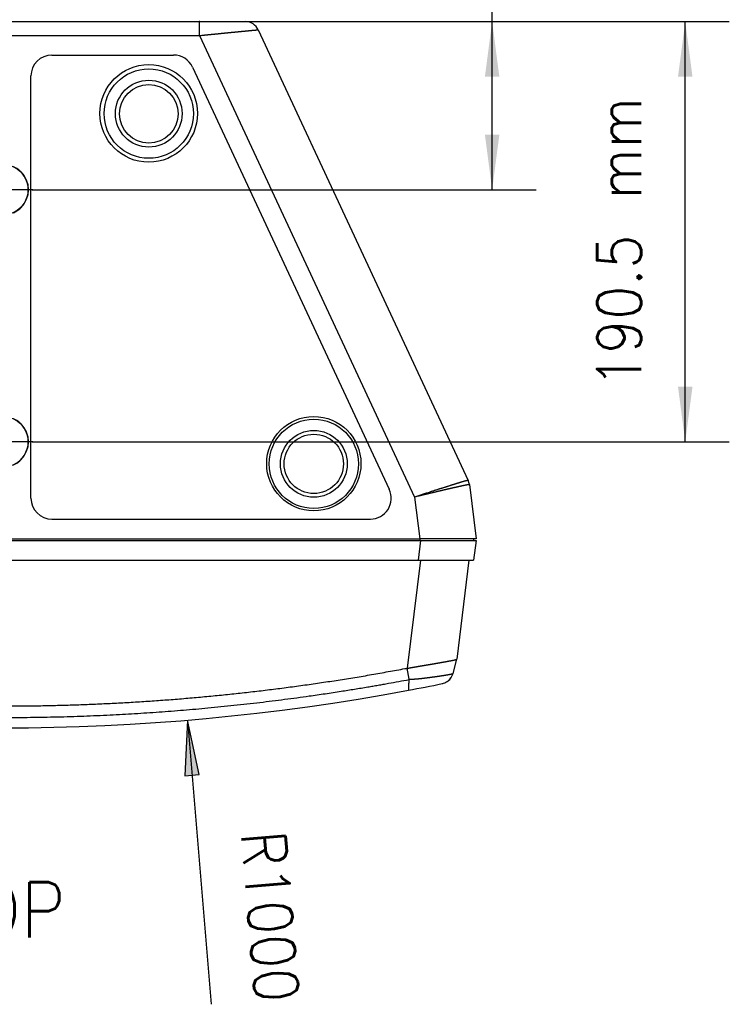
# Model space of a CAD drawing. Header units: inches. Extents: x -113 to 96, y -70 to 125.
# Tile 3 of 23: x -39 to -7, y -70 to -25. Entities that reach past the tile are written whole.
import ezdxf

# ---------------------------------------------------------------- set-up
doc = ezdxf.new("R2010")
doc.units = ezdxf.units.IN
doc.linetypes.add('DOT_CENTER', pattern=[14, 12, -1, 0, -1])
doc.layers.add('1', color=7, linetype='Continuous')
doc.styles.add('CONVERTER_11', font='txt.shx', dxfattribs={"width": 0.9})
doc.dimstyles.new('ME10_DIM_11', dxfattribs={"dimtxt": 2, "dimasz": 2.5, "dimexe": 2, "dimexo": 0, "dimgap": 2, "dimtad": 1, "dimzin": 12, "dimdsep": 46, "dimtxsty": 'CONVERTER_11', "dimsah": 1, "dimcen": 0.09, "dimclrd": 3, "dimclre": 3, "dimclrt": 3, "dimadec": 0, "dimazin": 0, "dimtfac": 1, "dimtdec": 4, "dimtmove": 0, "dimatfit": 3, "dimfxl": 1, "dimtolj": 1, "dimtzin": 0, "dimarcsym": 0})
doc.dimstyles.new('ME10_DIM_12', dxfattribs={"dimtxt": 2, "dimasz": 2.5, "dimexe": 2, "dimexo": 0, "dimgap": 2, "dimtad": 1, "dimzin": 12, "dimdsep": 46, "dimtxsty": 'CONVERTER_11', "dimsah": 1, "dimcen": 0.09, "dimclrd": 3, "dimclre": 3, "dimclrt": 3, "dimadec": 0, "dimazin": 0, "dimtfac": 1, "dimtdec": 4, "dimtmove": 0, "dimatfit": 3, "dimfxl": 1, "dimtolj": 1, "dimtzin": 0, "dimarcsym": 0})

# ---------------------------------------------------------------- blocks, each defined once
blk = doc.blocks.new('Schallwand__1', base_point=(-40, -50.331))
at = {"color": 2, "linetype": 'Continuous'}
for p, q in [((-58.925, -48.511), (-21.075, -48.511)), ((-21.075, -48.511), (-21.056, -48.511)), ((-21.056, -48.511), (-18.635, -48.511)), ((-18.535, -48.511), (-18.646, -49.411)), ((-18.635, -48.511), (-18.635, -48.431)), ((-18.635, -48.511), (-18.535, -48.511)), ((-58.833, -49.411), (-21.167, -49.411)), ((-21.167, -49.411), (-21.058, -49.411)), ((-21.058, -49.411), (-18.858, -49.411)), ((-18.858, -49.411), (-19.409, -53.901)), ((-18.858, -49.411), (-18.646, -49.411)), ((-19.578, -54.541), (-19.409, -53.901))]:
    blk.add_line(p, q, dxfattribs=at)
at = {"color": 1, "linetype": 'Continuous'}
for p, q in [((-21.056, -48.511), (-21.167, -49.411)), ((-21.075, -48.511), (-21.075, -48.431)), ((-21.058, -49.411), (-21.66, -54.306)), ((-21.571, -54.808), (-21.66, -54.306))]:
    blk.add_line(p, q, dxfattribs=at)
at = {"color": 2, "linetype": 'Continuous'}
for centre, radius, start, end in [((-21.621, -54.816), 0.0508, -7.4714, 9.92), ((-20.196, -54.377), 0.64, -73.0654, -51.6643), ((-20.196, -54.377), 0.64, -51.6442, -14.8008), ((-40, 42.989), 100, -100.59977, -79.40023), ((-40, 42.989), 100, -79.40023, -78.50336), ((-20.197, -54.377), 0.64, -78.4871, -72.9745)]:
    blk.add_arc(centre, radius, start, end, dxfattribs=at)
at = {"color": 1, "linetype": 'Continuous'}
blk.add_arc((-20.197, -54.378), 0.64, -51.545, -14.7337, dxfattribs=at)
at = {"color": 2, "linetype": 'Continuous'}
for points, knots in [([(-21.66, -54.306), (-21.648, -54.304), (-21.625, -54.3), (-21.602, -54.297), (-21.588, -54.295), (-21.585, -54.294), (-21.582, -54.294), (-21.579, -54.293), (-21.576, -54.293), (-21.573, -54.292), (-21.57, -54.292), (-21.567, -54.291), (-21.563, -54.291), (-21.56, -54.29), (-21.556, -54.289), (-21.553, -54.289), (-21.549, -54.288), (-21.546, -54.288), (-21.542, -54.287), (-21.538, -54.286), (-21.534, -54.286), (-21.528, -54.285), (-21.523, -54.284), (-21.518, -54.283), (-21.513, -54.282), (-21.507, -54.281), (-21.502, -54.28), (-21.495, -54.279), (-21.485, -54.277), (-21.472, -54.275), (-21.46, -54.273), (-21.448, -54.271), (-21.436, -54.269), (-21.423, -54.267), (-21.411, -54.265), (-21.391, -54.261), (-21.364, -54.257), (-21.329, -54.251), (-21.294, -54.245), (-21.259, -54.239), (-21.224, -54.233), (-21.19, -54.227), (-21.155, -54.221), (-21.123, -54.216), (-21.094, -54.211), (-21.067, -54.206), (-21.041, -54.202), (-21.014, -54.197), (-20.988, -54.193), (-20.962, -54.188), (-20.936, -54.184), (-20.91, -54.18), (-20.884, -54.175), (-20.858, -54.171), (-20.832, -54.166), (-20.807, -54.162), (-20.781, -54.158), (-20.756, -54.153), (-20.731, -54.149), (-20.706, -54.145), (-20.683, -54.141), (-20.66, -54.137), (-20.638, -54.133), (-20.615, -54.129), (-20.593, -54.126), (-20.571, -54.122), (-20.549, -54.118), (-20.527, -54.114), (-20.505, -54.11), (-20.484, -54.107), (-20.462, -54.103), (-20.442, -54.1), (-20.425, -54.097), (-20.409, -54.094), (-20.393, -54.091), (-20.378, -54.088), (-20.362, -54.086), (-20.347, -54.083), (-20.331, -54.08), (-20.316, -54.078), (-20.301, -54.075), (-20.286, -54.072), (-20.27, -54.07), (-20.255, -54.067), (-20.241, -54.065), (-20.226, -54.062), (-20.211, -54.059), (-20.197, -54.057), (-20.184, -54.055), (-20.171, -54.052), (-20.158, -54.05), (-20.146, -54.048), (-20.133, -54.046), (-20.121, -54.044), (-20.108, -54.041), (-20.096, -54.039), (-20.084, -54.037), (-20.072, -54.035), (-20.06, -54.033), (-20.048, -54.031), (-20.036, -54.028), (-20.024, -54.026), (-20.013, -54.024), (-20.001, -54.022), (-19.99, -54.02), (-19.978, -54.018), (-19.967, -54.016), (-19.956, -54.014), (-19.945, -54.012), (-19.934, -54.01), (-19.923, -54.008), (-19.912, -54.006), (-19.901, -54.004), (-19.891, -54.002), (-19.88, -54), (-19.87, -53.999), (-19.859, -53.997), (-19.849, -53.995), (-19.839, -53.993), (-19.829, -53.991), (-19.819, -53.989), (-19.809, -53.987), (-19.799, -53.986), (-19.79, -53.984), (-19.78, -53.982), (-19.771, -53.98), (-19.761, -53.978), (-19.752, -53.977), (-19.743, -53.975), (-19.734, -53.973), (-19.725, -53.972), (-19.716, -53.97), (-19.708, -53.968), (-19.699, -53.967), (-19.691, -53.965), (-19.682, -53.963), (-19.674, -53.962), (-19.666, -53.96), (-19.658, -53.959), (-19.65, -53.957), (-19.643, -53.956), (-19.635, -53.954), (-19.628, -53.953), (-19.62, -53.951), (-19.613, -53.95), (-19.606, -53.949), (-19.599, -53.947), (-19.592, -53.946), (-19.585, -53.945), (-19.579, -53.943), (-19.572, -53.942), (-19.566, -53.941), (-19.56, -53.939), (-19.554, -53.938), (-19.548, -53.937), (-19.543, -53.936), (-19.537, -53.935), (-19.532, -53.934), (-19.527, -53.933), (-19.522, -53.931), (-19.517, -53.93), (-19.512, -53.929), (-19.507, -53.928), (-19.503, -53.927), (-19.498, -53.926), (-19.494, -53.925), (-19.489, -53.924), (-19.485, -53.923), (-19.481, -53.922), (-19.477, -53.922), (-19.473, -53.921), (-19.469, -53.92), (-19.465, -53.919), (-19.461, -53.918), (-19.457, -53.917), (-19.454, -53.916), (-19.45, -53.915), (-19.447, -53.914), (-19.443, -53.914), (-19.44, -53.913), (-19.437, -53.912), (-19.435, -53.911), (-19.432, -53.911), (-19.43, -53.91), (-19.428, -53.909), (-19.426, -53.909), (-19.424, -53.908), (-19.423, -53.908), (-19.421, -53.907), (-19.42, -53.907), (-19.419, -53.907), (-19.417, -53.906), (-19.417, -53.906), (-19.416, -53.906), (-19.415, -53.905), (-19.415, -53.905), (-19.414, -53.905), (-19.414, -53.905), (-19.413, -53.905), (-19.412, -53.904), (-19.411, -53.903), (-19.41, -53.902), (-19.409, -53.901)], [0, 0, 0, 0, 0.03448, 0.068959, 0.072065, 0.07517, 0.078275, 0.08138, 0.084485, 0.08759, 0.090695, 0.0938, 0.097347, 0.100893, 0.10444, 0.107986, 0.111532, 0.115078, 0.118624, 0.12217, 0.127493, 0.132815, 0.138137, 0.14346, 0.14878, 0.154101, 0.159421, 0.164742, 0.177169, 0.189597, 0.202024, 0.214452, 0.226862, 0.239272, 0.251682, 0.264092, 0.29957, 0.335047, 0.370525, 0.406002, 0.441169, 0.476336, 0.511504, 0.546671, 0.573559, 0.600447, 0.627336, 0.654224, 0.680779, 0.707335, 0.73389, 0.760445, 0.786596, 0.812747, 0.838898, 0.865049, 0.890725, 0.916401, 0.942076, 0.967752, 0.990642, 1.013533, 1.036423, 1.059314, 1.081709, 1.104105, 1.126501, 1.148896, 1.170755, 1.192614, 1.214472, 1.236331, 1.252346, 1.268362, 1.284378, 1.300393, 1.316062, 1.331731, 1.347401, 1.36307, 1.378372, 1.393674, 1.408976, 1.424278, 1.439193, 1.454108, 1.469023, 1.483937, 1.496878, 1.50982, 1.522761, 1.535702, 1.548306, 1.560911, 1.573516, 1.58612, 1.598375, 1.610631, 1.622886, 1.635141, 1.647033, 1.658926, 1.670818, 1.682711, 1.694237, 1.705763, 1.717289, 1.728815, 1.739954, 1.751093, 1.762232, 1.773371, 1.784112, 1.794853, 1.805595, 1.816336, 1.826668, 1.837, 1.847333, 1.857665, 1.867652, 1.87764, 1.887627, 1.897614, 1.907164, 1.916714, 1.926263, 1.935813, 1.944913, 1.954013, 1.963114, 1.972214, 1.980853, 1.989493, 1.998132, 2.006771, 2.014933, 2.023095, 2.031256, 2.039418, 2.047101, 2.054784, 2.062467, 2.07015, 2.077349, 2.084547, 2.091746, 2.098944, 2.105651, 2.112359, 2.119066, 2.125773, 2.131584, 2.137394, 2.143205, 2.149015, 2.154387, 2.159759, 2.165131, 2.170504, 2.175432, 2.180361, 2.185289, 2.190218, 2.194697, 2.199177, 2.203657, 2.208136, 2.212162, 2.216187, 2.220213, 2.224238, 2.228269, 2.2323, 2.236331, 2.240361, 2.243795, 2.247228, 2.250661, 2.254094, 2.256931, 2.259767, 2.262603, 2.265439, 2.267177, 2.268915, 2.270653, 2.272391, 2.273788, 2.275184, 2.276582, 2.277979, 2.278654, 2.279329, 2.280002, 2.280675, 2.281234, 2.281793, 2.282354, 2.282917, 2.285208, 2.287498, 2.287498, 2.287498, 2.287498]), ([(-58.34, -54.306), (-58.324, -54.309), (-58.29, -54.315), (-58.131, -54.342), (-57.862, -54.39), (-57.484, -54.459), (-57.106, -54.528), (-56.728, -54.595), (-56.35, -54.66), (-55.971, -54.723), (-55.592, -54.783), (-55.213, -54.842), (-54.835, -54.9), (-54.458, -54.957), (-54.08, -55.012), (-53.702, -55.066), (-53.323, -55.118), (-52.945, -55.169), (-52.566, -55.218), (-52.187, -55.265), (-51.808, -55.312), (-51.429, -55.356), (-51.05, -55.4), (-50.67, -55.442), (-50.291, -55.482), (-49.911, -55.521), (-49.531, -55.559), (-49.151, -55.595), (-48.771, -55.629), (-48.39, -55.662), (-48.01, -55.694), (-47.629, -55.724), (-47.248, -55.753), (-46.867, -55.78), (-46.486, -55.806), (-46.105, -55.83), (-45.724, -55.853), (-45.343, -55.874), (-44.962, -55.894), (-44.58, -55.912), (-44.199, -55.929), (-43.817, -55.945), (-43.436, -55.959), (-43.054, -55.971), (-42.672, -55.982), (-42.291, -55.992), (-41.909, -56), (-41.527, -56.007), (-41.145, -56.012), (-40.764, -56.016), (-40.382, -56.018), (-40, -56.018), (-39.618, -56.018), (-39.236, -56.016), (-38.855, -56.012), (-38.473, -56.007), (-38.091, -56), (-37.709, -55.992), (-37.328, -55.982), (-36.946, -55.971), (-36.564, -55.959), (-36.183, -55.945), (-35.801, -55.929), (-35.42, -55.912), (-35.038, -55.894), (-34.657, -55.874), (-34.276, -55.853), (-33.895, -55.83), (-33.514, -55.806), (-33.133, -55.78), (-32.752, -55.753), (-32.371, -55.724), (-31.99, -55.694), (-31.61, -55.662), (-31.229, -55.629), (-30.849, -55.595), (-30.469, -55.559), (-30.089, -55.521), (-29.709, -55.482), (-29.33, -55.442), (-28.95, -55.4), (-28.571, -55.356), (-28.192, -55.312), (-27.813, -55.265), (-27.434, -55.218), (-27.055, -55.169), (-26.677, -55.118), (-26.298, -55.066), (-25.92, -55.012), (-25.542, -54.957), (-25.165, -54.9), (-24.787, -54.842), (-24.408, -54.783), (-24.029, -54.723), (-23.65, -54.66), (-23.272, -54.595), (-22.894, -54.528), (-22.516, -54.459), (-22.138, -54.39), (-21.869, -54.342), (-21.71, -54.315), (-21.676, -54.309), (-21.66, -54.306)], [0, 0, 0, 0, 0.051023, 0.102047, 0.486001, 0.869959, 1.253915, 1.637868, 2.021836, 2.405806, 2.789788, 3.173769, 3.555593, 3.937417, 4.319235, 4.701052, 5.082884, 5.464716, 5.846551, 6.228385, 6.610208, 6.99203, 7.373851, 7.755673, 8.137504, 8.519335, 8.901166, 9.282998, 9.66482, 10.046643, 10.428466, 10.810288, 11.192118, 11.573947, 11.955777, 12.337606, 12.71943, 13.101253, 13.483077, 13.864901, 14.246728, 14.628556, 15.010384, 15.392212, 15.774036, 16.155861, 16.537686, 16.919511, 17.301337, 17.683164, 18.06499, 18.446816, 18.828642, 19.210468, 19.592295, 19.974121, 20.355946, 20.737771, 21.119595, 21.50142, 21.883248, 22.265076, 22.646903, 23.028731, 23.410555, 23.792379, 24.174202, 24.556026, 24.937855, 25.319685, 25.701514, 26.083344, 26.465166, 26.846989, 27.228812, 27.610634, 27.992466, 28.374297, 28.756128, 29.137959, 29.519781, 29.901602, 30.283424, 30.665247, 31.047081, 31.428916, 31.810748, 32.19258, 32.574397, 32.956215, 33.338039, 33.719863, 34.103844, 34.487826, 34.871796, 35.255764, 35.639716, 36.023672, 36.40763, 36.791585, 36.842608, 36.893632, 36.893632, 36.893632, 36.893632]), ([(-21.571, -54.823), (-21.575, -54.855), (-21.583, -54.918), (-21.59, -54.989), (-21.592, -55.035), (-21.593, -55.055), (-21.594, -55.076), (-21.594, -55.096), (-21.594, -55.115), (-21.594, -55.132), (-21.594, -55.15), (-21.593, -55.167), (-21.593, -55.182), (-21.593, -55.197), (-21.592, -55.211), (-21.592, -55.224), (-21.593, -55.236), (-21.593, -55.246), (-21.593, -55.257), (-21.594, -55.271), (-21.594, -55.288), (-21.601, -55.299), (-21.605, -55.304)], [0, 0, 0, 0, 0.0960791, 0.1921581, 0.2129075, 0.2336575, 0.2544001, 0.2751426, 0.2928516, 0.3105606, 0.328295, 0.3460297, 0.3603842, 0.3747375, 0.3890183, 0.4033036, 0.4138674, 0.4244173, 0.4351078, 0.4458516, 0.4655111, 0.4851469, 0.4851469, 0.4851469, 0.4851469])]:
    blk.add_open_spline(points, degree=3, knots=knots, dxfattribs=at)
at = {"color": 1, "linetype": 'Continuous'}
for points, knots in [([(-58.429, -54.823), (-58.344, -54.837), (-58.175, -54.864), (-57.959, -54.905), (-57.782, -54.938), (-57.642, -54.963), (-57.502, -54.988), (-57.288, -55.026), (-57, -55.076), (-56.637, -55.139), (-56.273, -55.2), (-55.912, -55.259), (-55.552, -55.317), (-55.194, -55.373), (-54.837, -55.427), (-54.164, -55.527), (-53.174, -55.666), (-51.868, -55.832), (-50.559, -55.981), (-49.281, -56.109), (-48.036, -56.217), (-46.822, -56.308), (-45.607, -56.384), (-44.427, -56.444), (-43.282, -56.488), (-42.172, -56.518), (-41.062, -56.536), (-39.92, -56.542), (-38.747, -56.534), (-37.542, -56.512), (-36.338, -56.475), (-35.166, -56.425), (-34.025, -56.362), (-32.916, -56.289), (-31.808, -56.204), (-30.872, -56.121), (-30.109, -56.047), (-29.518, -55.987), (-28.927, -55.922), (-28.347, -55.855), (-27.777, -55.786), (-27.218, -55.716), (-26.659, -55.642), (-26.166, -55.573), (-25.739, -55.512), (-25.377, -55.459), (-25.015, -55.405), (-24.673, -55.352), (-24.351, -55.301), (-24.049, -55.252), (-23.747, -55.203), (-23.467, -55.156), (-23.21, -55.113), (-22.975, -55.072), (-22.741, -55.031), (-22.429, -54.976), (-22.039, -54.904), (-21.727, -54.85), (-21.571, -54.823)], [0, 0, 0, 0, 0.257863, 0.515725, 0.657615, 0.799502, 0.941388, 1.083274, 1.45177, 1.820266, 2.188763, 2.55726, 2.919247, 3.281233, 3.643225, 4.005218, 5.322472, 6.639744, 7.957073, 9.274395, 10.491298, 11.708201, 12.925076, 14.141949, 15.252542, 16.363133, 17.473728, 18.584324, 19.788752, 20.993181, 22.197619, 23.402055, 24.513645, 25.625236, 26.736796, 27.84835, 28.442543, 29.036733, 29.630918, 30.225103, 30.788831, 31.352558, 31.916286, 32.480012, 32.845773, 33.211533, 33.577291, 33.943049, 34.249232, 34.555416, 34.861601, 35.167786, 35.405881, 35.643976, 35.882071, 36.120165, 36.595415, 37.070665, 37.070665, 37.070665, 37.070665]), ([(-21.571, -54.808), (-21.542, -54.806), (-21.485, -54.803), (-21.42, -54.8), (-21.376, -54.797), (-21.352, -54.796), (-21.329, -54.794), (-21.304, -54.792), (-21.28, -54.791), (-21.254, -54.789), (-21.228, -54.787), (-21.202, -54.785), (-21.174, -54.782), (-21.146, -54.78), (-21.117, -54.777), (-21.097, -54.775), (-21.085, -54.774), (-21.08, -54.773), (-21.075, -54.773), (-21.07, -54.772), (-21.063, -54.771), (-21.055, -54.771), (-21.048, -54.77), (-21.039, -54.769), (-21.03, -54.768), (-21.019, -54.766), (-21.009, -54.765), (-20.998, -54.764), (-20.986, -54.762), (-20.973, -54.761), (-20.96, -54.759), (-20.946, -54.758), (-20.932, -54.756), (-20.917, -54.754), (-20.902, -54.752), (-20.886, -54.75), (-20.87, -54.748), (-20.853, -54.746), (-20.836, -54.744), (-20.818, -54.742), (-20.8, -54.74), (-20.781, -54.737), (-20.762, -54.735), (-20.743, -54.733), (-20.724, -54.73), (-20.704, -54.728), (-20.683, -54.725), (-20.663, -54.722), (-20.642, -54.72), (-20.621, -54.717), (-20.6, -54.714), (-20.578, -54.711), (-20.556, -54.708), (-20.534, -54.706), (-20.512, -54.703), (-20.49, -54.7), (-20.467, -54.697), (-20.445, -54.694), (-20.422, -54.69), (-20.399, -54.687), (-20.376, -54.684), (-20.353, -54.681), (-20.33, -54.678), (-20.307, -54.675), (-20.284, -54.671), (-20.261, -54.668), (-20.238, -54.665), (-20.214, -54.661), (-20.189, -54.658), (-20.162, -54.654), (-20.136, -54.65), (-20.111, -54.646), (-20.087, -54.642), (-20.064, -54.639), (-20.041, -54.635), (-20.019, -54.632), (-19.998, -54.629), (-19.978, -54.626), (-19.959, -54.622), (-19.94, -54.619), (-19.922, -54.616), (-19.905, -54.614), (-19.889, -54.611), (-19.873, -54.608), (-19.858, -54.606), (-19.844, -54.603), (-19.83, -54.601), (-19.817, -54.599), (-19.805, -54.596), (-19.793, -54.594), (-19.782, -54.592), (-19.771, -54.59), (-19.762, -54.589), (-19.753, -54.587), (-19.744, -54.585), (-19.735, -54.583), (-19.728, -54.582), (-19.721, -54.581), (-19.714, -54.579), (-19.708, -54.578), (-19.702, -54.577), (-19.697, -54.576), (-19.692, -54.575), (-19.688, -54.574), (-19.684, -54.573), (-19.681, -54.572), (-19.678, -54.572), (-19.673, -54.571), (-19.665, -54.569), (-19.656, -54.567), (-19.646, -54.564), (-19.638, -54.562), (-19.63, -54.56), (-19.623, -54.559), (-19.617, -54.557), (-19.611, -54.555), (-19.606, -54.554), (-19.602, -54.552), (-19.598, -54.551), (-19.594, -54.55), (-19.591, -54.548), (-19.589, -54.548), (-19.586, -54.546), (-19.584, -54.545), (-19.581, -54.543), (-19.579, -54.542), (-19.578, -54.541)], [0, 0, 0, 0, 0.08598, 0.17196, 0.195549, 0.219139, 0.242728, 0.266317, 0.292056, 0.317795, 0.343535, 0.369274, 0.397734, 0.426195, 0.454654, 0.483113, 0.487766, 0.49242, 0.497073, 0.501726, 0.509422, 0.517119, 0.524815, 0.532511, 0.542979, 0.553447, 0.563915, 0.574383, 0.587352, 0.60032, 0.613289, 0.626258, 0.641456, 0.656655, 0.671853, 0.687051, 0.704208, 0.721365, 0.738522, 0.755679, 0.774523, 0.793367, 0.812212, 0.831056, 0.851317, 0.871577, 0.891838, 0.912099, 0.933505, 0.954911, 0.976317, 0.997724, 1.020004, 1.042285, 1.064566, 1.086846, 1.10973, 1.132615, 1.155499, 1.178383, 1.2016, 1.224817, 1.248034, 1.271251, 1.29453, 1.317809, 1.341088, 1.364367, 1.391034, 1.4177, 1.444366, 1.471032, 1.494254, 1.517475, 1.540696, 1.563918, 1.583906, 1.603894, 1.623883, 1.643871, 1.660838, 1.677804, 1.694771, 1.711738, 1.725894, 1.740051, 1.754207, 1.768364, 1.779922, 1.791479, 1.803037, 1.814594, 1.823764, 1.832934, 1.842103, 1.851273, 1.858265, 1.865257, 1.872249, 1.879241, 1.884266, 1.88929, 1.894315, 1.89934, 1.902606, 1.905873, 1.90914, 1.912407, 1.922214, 1.932021, 1.941828, 1.951635, 1.958448, 1.965261, 1.972075, 1.978889, 1.983293, 1.987697, 1.992099, 1.996501, 1.999077, 2.001653, 2.004231, 2.006812, 2.010777, 2.014741, 2.014741, 2.014741, 2.014741])]:
    blk.add_open_spline(points, degree=3, knots=knots, dxfattribs=at)
blk = doc.blocks.new('364360-SCHALLWAND-kpl__2', base_point=(-40, -50.331))
blk.add_blockref('Schallwand__1', (-40, -50.331))
blk = doc.blocks.new('SCHALLWAND__3', base_point=(-40, -50.331))
blk.add_blockref('364360-SCHALLWAND-kpl__2', (-40, -50.331))
blk = doc.blocks.new('366455-Rueckteil_12-Zoll_passiv__4', base_point=(-40, -36.708))
at = {"color": 2, "linetype": 'Continuous'}
for p, q in [((-48.921, -24.989), (-31.079, -24.989)), ((-31.079, -24.989), (-28.998, -24.989)), ((-28.418, -25.359), (-18.891, -45.789)), ((-37.78, -26.502), (-32.256, -26.502)), ((-31.395, -27.05), (-22.468, -46.193)), ((-38.73, -46.595), (-38.73, -27.451)), ((-18.836, -45.981), (-18.535, -48.431)), ((-37.784, -47.544), (-37.78, -47.544)), ((-37.78, -47.544), (-23.329, -47.544)), ((-23.329, -47.544), (-23.323, -47.544)), ((-58.911, -48.431), (-21.089, -48.431)), ((-18.535, -48.431), (-21.089, -48.431))]:
    blk.add_line(p, q, dxfattribs=at)
at = {"color": 1, "linetype": 'Continuous'}
for p, q in [((-31.079, -25.618), (-21.32, -46.545)), ((-21.32, -46.545), (-21.089, -48.431))]:
    blk.add_line(p, q, dxfattribs=at)
at = {"color": 2, "linetype": 'Continuous'}
for centre, radius in [((-33.385, -29.149), 2.213), ((-33.385, -29.159), 2.026), ((-33.385, -29.159), 1.516), ((-33.385, -29.165), 1.33), ((-40, -32.609), 1.145), ((-40, -44.039), 1.145), ((-25.895, -45.029), 2.139), ((-25.895, -45.039), 2.026), ((-25.895, -45.039), 1.516), ((-25.895, -45.039), 1.345)]:
    blk.add_circle(centre, radius, dxfattribs=at)
for centre, radius, start, end in [((-28.998, -25.629), 0.64, 25, 90), ((-37.78, -27.452), 0.95, 90.0131, 179.9782), ((-32.256, -27.452), 0.95, 25.0101, 89.9945), ((-40, -32.609), 1.148, -65.1362, 65.1362), ((-40, -44.039), 1.148, -65.1366, 65.1366), ((-19.471, -46.059), 0.64, 7, 25.0076), ((-23.329, -46.595), 0.95, -90.0056, 24.9944), ((-37.78, -46.594), 0.95, -179.9782, -90.0131)]:
    blk.add_arc(centre, radius, start, end, dxfattribs=at)
at = {"color": 1, "linetype": 'Continuous'}
for points, knots in [([(-31.079, -25.618), (-31.079, -25.587), (-31.079, -25.525), (-31.079, -25.451), (-31.079, -25.397), (-31.079, -25.362), (-31.079, -25.328), (-31.079, -25.295), (-31.079, -25.263), (-31.079, -25.233), (-31.079, -25.203), (-31.079, -25.175), (-31.079, -25.149), (-31.079, -25.126), (-31.079, -25.103), (-31.079, -25.082), (-31.079, -25.064), (-31.079, -25.048), (-31.079, -25.033), (-31.079, -25.018), (-31.079, -25.003), (-31.079, -24.994), (-31.079, -24.989)], [0, 0, 0, 0, 0.0931275, 0.186255, 0.2209162, 0.2555773, 0.2902385, 0.3248997, 0.3550025, 0.3851052, 0.415208, 0.4453107, 0.4687179, 0.4921251, 0.5155323, 0.5389395, 0.5544476, 0.5699557, 0.5854638, 0.6009719, 0.6149012, 0.6288305, 0.6288305, 0.6288305, 0.6288305]), ([(-31.079, -25.618), (-31.053, -25.615), (-31.003, -25.61), (-30.945, -25.605), (-30.906, -25.601), (-30.884, -25.598), (-30.863, -25.596), (-30.841, -25.594), (-30.819, -25.592), (-30.796, -25.59), (-30.773, -25.587), (-30.75, -25.585), (-30.726, -25.583), (-30.702, -25.58), (-30.678, -25.578), (-30.654, -25.575), (-30.629, -25.573), (-30.603, -25.57), (-30.578, -25.568), (-30.552, -25.565), (-30.526, -25.562), (-30.5, -25.56), (-30.473, -25.557), (-30.447, -25.554), (-30.42, -25.552), (-30.392, -25.549), (-30.365, -25.546), (-30.336, -25.543), (-30.305, -25.54), (-30.273, -25.537), (-30.24, -25.534), (-30.208, -25.531), (-30.177, -25.528), (-30.147, -25.524), (-30.116, -25.521), (-30.086, -25.518), (-30.057, -25.516), (-30.028, -25.513), (-30, -25.51), (-29.972, -25.507), (-29.944, -25.504), (-29.917, -25.502), (-29.891, -25.499), (-29.864, -25.496), (-29.839, -25.494), (-29.814, -25.491), (-29.789, -25.489), (-29.765, -25.487), (-29.741, -25.484), (-29.718, -25.482), (-29.695, -25.48), (-29.673, -25.477), (-29.651, -25.475), (-29.629, -25.473), (-29.608, -25.471), (-29.588, -25.469), (-29.568, -25.467), (-29.548, -25.465), (-29.529, -25.463), (-29.51, -25.461), (-29.492, -25.46), (-29.475, -25.458), (-29.457, -25.456), (-29.441, -25.455), (-29.424, -25.453), (-29.409, -25.451), (-29.393, -25.45), (-29.378, -25.448), (-29.364, -25.447), (-29.35, -25.446), (-29.336, -25.444), (-29.323, -25.443), (-29.31, -25.442), (-29.299, -25.441), (-29.287, -25.439), (-29.275, -25.438), (-29.265, -25.437), (-29.255, -25.436), (-29.245, -25.435), (-29.231, -25.434), (-29.214, -25.432), (-29.193, -25.43), (-29.173, -25.428), (-29.153, -25.426), (-29.133, -25.425), (-29.115, -25.423), (-29.096, -25.421), (-29.078, -25.419), (-29.06, -25.417), (-29.043, -25.416), (-29.026, -25.414), (-29.009, -25.412), (-28.993, -25.411), (-28.977, -25.409), (-28.962, -25.408), (-28.947, -25.406), (-28.932, -25.405), (-28.918, -25.404), (-28.904, -25.402), (-28.891, -25.401), (-28.878, -25.4), (-28.865, -25.399), (-28.853, -25.397), (-28.841, -25.396), (-28.829, -25.395), (-28.818, -25.394), (-28.807, -25.393), (-28.796, -25.392), (-28.786, -25.391), (-28.776, -25.39), (-28.766, -25.389), (-28.757, -25.388), (-28.748, -25.387), (-28.739, -25.387), (-28.731, -25.386), (-28.723, -25.385), (-28.715, -25.384), (-28.707, -25.384), (-28.7, -25.383), (-28.693, -25.382), (-28.686, -25.382), (-28.68, -25.381), (-28.674, -25.381), (-28.667, -25.38), (-28.66, -25.379), (-28.653, -25.379), (-28.646, -25.378), (-28.638, -25.377), (-28.631, -25.377), (-28.623, -25.376), (-28.616, -25.375), (-28.608, -25.374), (-28.601, -25.374), (-28.593, -25.373), (-28.585, -25.372), (-28.577, -25.372), (-28.57, -25.371), (-28.562, -25.37), (-28.555, -25.37), (-28.547, -25.369), (-28.54, -25.368), (-28.533, -25.368), (-28.525, -25.367), (-28.518, -25.366), (-28.511, -25.366), (-28.505, -25.365), (-28.498, -25.365), (-28.491, -25.364), (-28.485, -25.363), (-28.479, -25.363), (-28.473, -25.362), (-28.467, -25.362), (-28.462, -25.361), (-28.457, -25.361), (-28.452, -25.361), (-28.447, -25.36), (-28.443, -25.36), (-28.439, -25.36), (-28.435, -25.359), (-28.43, -25.359), (-28.425, -25.359), (-28.42, -25.359), (-28.418, -25.359)], [0, 0, 0, 0, 0.076246, 0.152492, 0.173943, 0.195394, 0.216845, 0.238296, 0.261191, 0.284087, 0.306982, 0.329878, 0.354106, 0.378334, 0.402562, 0.426791, 0.45224, 0.47769, 0.503139, 0.528589, 0.555148, 0.581708, 0.608267, 0.634826, 0.662384, 0.689942, 0.717499, 0.745057, 0.777625, 0.810193, 0.842761, 0.875329, 0.906012, 0.936696, 0.96738, 0.998063, 1.026865, 1.055667, 1.084469, 1.11327, 1.140192, 1.167115, 1.194037, 1.220959, 1.246003, 1.271048, 1.296092, 1.321137, 1.344306, 1.367475, 1.390644, 1.413813, 1.435109, 1.456406, 1.477702, 1.498998, 1.518423, 1.537848, 1.557274, 1.576699, 1.594255, 1.611812, 1.629369, 1.646925, 1.662615, 1.678305, 1.693996, 1.709686, 1.723512, 1.737338, 1.751164, 1.764989, 1.776953, 1.788917, 1.800881, 1.812845, 1.822949, 1.833053, 1.843158, 1.853262, 1.873918, 1.894574, 1.91523, 1.935886, 1.954791, 1.973696, 1.992601, 2.011506, 2.02873, 2.045954, 2.063177, 2.080401, 2.096012, 2.111624, 2.127236, 2.142847, 2.156916, 2.170985, 2.185053, 2.199122, 2.211717, 2.224313, 2.236908, 2.249504, 2.260695, 2.271886, 2.283078, 2.294269, 2.304126, 2.313983, 2.32384, 2.333696, 2.342288, 2.35088, 2.359471, 2.368063, 2.375458, 2.382854, 2.39025, 2.397645, 2.403915, 2.410184, 2.416453, 2.422722, 2.430031, 2.437339, 2.444648, 2.451956, 2.45958, 2.467204, 2.474828, 2.482452, 2.490179, 2.497906, 2.505633, 2.51336, 2.520978, 2.528596, 2.536214, 2.543832, 2.551128, 2.558425, 2.565722, 2.573019, 2.579782, 2.586545, 2.593309, 2.600072, 2.606089, 2.612107, 2.618125, 2.624143, 2.629203, 2.634263, 2.639323, 2.644382, 2.648272, 2.65216, 2.656052, 2.659943, 2.6668, 2.673656, 2.673656, 2.673656, 2.673656]), ([(-18.891, -45.789), (-18.896, -45.789), (-18.906, -45.788), (-18.918, -45.791), (-18.928, -45.794), (-18.936, -45.796), (-18.945, -45.798), (-18.954, -45.8), (-18.965, -45.803), (-18.976, -45.806), (-18.988, -45.809), (-19.001, -45.812), (-19.016, -45.816), (-19.033, -45.821), (-19.05, -45.826), (-19.067, -45.831), (-19.087, -45.836), (-19.107, -45.842), (-19.127, -45.848), (-19.149, -45.854), (-19.172, -45.861), (-19.196, -45.868), (-19.22, -45.875), (-19.245, -45.883), (-19.271, -45.891), (-19.298, -45.899), (-19.326, -45.907), (-19.354, -45.916), (-19.384, -45.925), (-19.415, -45.934), (-19.445, -45.944), (-19.477, -45.953), (-19.51, -45.964), (-19.544, -45.974), (-19.578, -45.985), (-19.615, -45.996), (-19.656, -46.009), (-19.7, -46.023), (-19.745, -46.037), (-19.79, -46.051), (-19.837, -46.066), (-19.885, -46.081), (-19.933, -46.096), (-19.981, -46.112), (-20.031, -46.127), (-20.082, -46.144), (-20.133, -46.16), (-20.185, -46.176), (-20.238, -46.193), (-20.292, -46.211), (-20.345, -46.228), (-20.4, -46.245), (-20.455, -46.263), (-20.511, -46.281), (-20.568, -46.299), (-20.721, -46.349), (-20.972, -46.431), (-21.204, -46.507), (-21.32, -46.545)], [0, 0, 0, 0, 0.014464, 0.028929, 0.037587, 0.046231, 0.054834, 0.06344, 0.075395, 0.087349, 0.099324, 0.1113, 0.128612, 0.145924, 0.163226, 0.180528, 0.201747, 0.222967, 0.24419, 0.265413, 0.290411, 0.31541, 0.340407, 0.365404, 0.394041, 0.422677, 0.451314, 0.479951, 0.512088, 0.544225, 0.576362, 0.608499, 0.643998, 0.679497, 0.714996, 0.750495, 0.796952, 0.843409, 0.889866, 0.936323, 0.986488, 1.036653, 1.086818, 1.136983, 1.190471, 1.243958, 1.297445, 1.350933, 1.407357, 1.463781, 1.520205, 1.576629, 1.635604, 1.694579, 1.753554, 1.812529, 2.1789, 2.545271, 2.545271, 2.545271, 2.545271]), ([(-18.836, -45.981), (-18.841, -45.981), (-18.85, -45.979), (-18.863, -45.982), (-18.874, -45.983), (-18.882, -45.985), (-18.891, -45.986), (-18.901, -45.987), (-18.911, -45.989), (-18.923, -45.991), (-18.935, -45.993), (-18.944, -45.995), (-18.951, -45.997), (-18.956, -45.997), (-18.961, -45.998), (-18.966, -45.999), (-18.972, -46), (-18.978, -46.002), (-18.985, -46.003), (-18.992, -46.004), (-19, -46.006), (-19.008, -46.008), (-19.017, -46.009), (-19.026, -46.011), (-19.036, -46.013), (-19.047, -46.015), (-19.058, -46.018), (-19.069, -46.02), (-19.082, -46.023), (-19.095, -46.025), (-19.108, -46.028), (-19.123, -46.031), (-19.138, -46.034), (-19.154, -46.038), (-19.17, -46.041), (-19.187, -46.045), (-19.205, -46.049), (-19.224, -46.053), (-19.243, -46.057), (-19.263, -46.061), (-19.284, -46.066), (-19.307, -46.071), (-19.329, -46.076), (-19.353, -46.081), (-19.377, -46.086), (-19.403, -46.092), (-19.429, -46.098), (-19.456, -46.104), (-19.484, -46.11), (-19.514, -46.117), (-19.543, -46.124), (-19.567, -46.129), (-19.586, -46.133), (-19.599, -46.136), (-19.612, -46.139), (-19.627, -46.143), (-19.643, -46.146), (-19.66, -46.15), (-19.677, -46.154), (-19.695, -46.158), (-19.715, -46.163), (-19.736, -46.168), (-19.756, -46.172), (-19.779, -46.178), (-19.802, -46.183), (-19.827, -46.189), (-19.852, -46.195), (-19.878, -46.201), (-19.905, -46.207), (-19.934, -46.214), (-19.963, -46.22), (-19.993, -46.227), (-20.024, -46.235), (-20.057, -46.242), (-20.09, -46.25), (-20.123, -46.258), (-20.159, -46.266), (-20.195, -46.275), (-20.232, -46.283), (-20.27, -46.292), (-20.309, -46.302), (-20.349, -46.311), (-20.39, -46.321), (-20.432, -46.331), (-20.475, -46.341), (-20.519, -46.352), (-20.563, -46.362), (-20.605, -46.372), (-20.643, -46.381), (-20.678, -46.39), (-20.713, -46.398), (-20.748, -46.406), (-20.782, -46.415), (-20.815, -46.423), (-20.848, -46.431), (-20.881, -46.438), (-20.913, -46.446), (-20.944, -46.454), (-20.975, -46.461), (-21.006, -46.469), (-21.035, -46.476), (-21.064, -46.483), (-21.093, -46.49), (-21.145, -46.503), (-21.221, -46.521), (-21.287, -46.537), (-21.32, -46.545)], [0, 0, 0, 0, 0.01474, 0.029482, 0.038201, 0.046908, 0.055572, 0.064241, 0.076258, 0.088273, 0.100308, 0.112343, 0.117124, 0.121905, 0.126684, 0.131464, 0.138058, 0.144652, 0.151246, 0.15784, 0.166504, 0.175168, 0.183832, 0.192495, 0.203485, 0.214474, 0.225463, 0.236453, 0.250024, 0.263595, 0.277166, 0.290737, 0.307146, 0.323555, 0.339964, 0.356373, 0.375876, 0.39538, 0.414883, 0.434386, 0.45724, 0.480093, 0.502947, 0.525801, 0.552261, 0.578722, 0.605183, 0.631643, 0.661967, 0.692291, 0.722615, 0.752938, 0.766413, 0.779887, 0.793361, 0.806836, 0.824307, 0.841778, 0.859249, 0.87672, 0.898194, 0.919669, 0.941143, 0.962617, 0.988102, 1.013586, 1.039071, 1.064555, 1.094057, 1.123558, 1.15306, 1.182561, 1.216086, 1.249611, 1.283137, 1.316662, 1.354217, 1.391773, 1.429329, 1.466884, 1.508477, 1.550071, 1.591664, 1.633257, 1.678894, 1.724531, 1.770169, 1.815806, 1.851906, 1.888005, 1.924105, 1.960204, 1.994453, 2.028701, 2.062949, 2.097197, 2.129314, 2.16143, 2.193547, 2.225663, 2.255368, 2.285072, 2.314777, 2.344482, 2.446587, 2.548693, 2.548693, 2.548693, 2.548693])]:
    blk.add_open_spline(points, degree=3, knots=knots, dxfattribs=at)
blk.add_open_spline([(-48.921, -25.618), (-47.434, -25.618), (-44.461, -25.618), (-40, -25.618), (-35.539, -25.618), (-32.566, -25.618), (-31.079, -25.618)], degree=3, dxfattribs=at)
at = {"layer": '1', "color": 4, "linetype": 'DOT_CENTER'}
for p, q in [((-38.655, -32.609), (-41.345, -32.609)), ((-38.655, -44.039), (-41.345, -44.039))]:
    blk.add_line(p, q, dxfattribs=at)
blk = doc.blocks.new('366455-Rueckteil_12-Zoll_passiv_kpl__5', base_point=(-40, -36.708))
blk.add_blockref('366455-Rueckteil_12-Zoll_passiv__4', (-40, -36.708))
blk = doc.blocks.new('GEHAEUSE-kpl__6', base_point=(-40, -36.708))
blk.add_blockref('366455-Rueckteil_12-Zoll_passiv_kpl__5', (-40, -36.708))
blk = doc.blocks.new('113030a-D12-12Z-2WEG__7', base_point=(-40, -40.998))
for name, p in [('GEHAEUSE-kpl__6', (-40, -36.708)), ('SCHALLWAND__3', (-40, -50.331))]:
    blk.add_blockref(name, p)
blk = doc.blocks.new('_D89', base_point=(-29.142, -63.197))
at = {"layer": '1', "linetype": 'Continuous'}
blk.add_hatch(color=3, dxfattribs=at).paths.add_polyline_path([(-31.75, -59.179), (-31.094, -59.124), (-31.631, -56.66)])
at = {"layer": '1', "color": 3, "linetype": 'Continuous'}
for p, q in [((-31.631, -56.66), (-31.75, -59.179)), ((-31.631, -56.66), (-30.55, -69.543)), ((-31.094, -59.124), (-31.631, -56.66)), ((-31.75, -59.179), (-31.094, -59.124))]:
    blk.add_line(p, q, dxfattribs=at)
at = {"layer": '1', "color": 3, "insert": (-29.196, -61.763), "char_height": 2, "attachment_point": 7, "rotation": 274.8004, "style": 'CONVERTER_11'}
blk.add_mtext('R1000', dxfattribs=at)
blk = doc.blocks.new('*D99')
at = {"layer": '1', "color": 3, "linetype": 'Continuous'}
for p, q in [((-31.079, -24.989), (-7.04, -24.989)), ((-9.04, -44.039), (-9.04, -24.989)), ((-38.655, -44.039), (-7.04, -44.039))]:
    blk.add_line(p, q, dxfattribs=at)
at = {"layer": '1', "color": 3}
for points in [[(-8.711, -27.489), (-9.369, -27.489), (-9.04, -24.989)], [(-9.369, -41.539), (-8.711, -41.539), (-9.04, -44.039)]]:
    blk.add_solid(points, dxfattribs=at)
at = {"layer": '1', "color": 3, "insert": (-11.04, -41.59), "char_height": 2, "attachment_point": 7, "rotation": 90, "line_spacing_factor": 0.60024, "style": 'CONVERTER_11'}
blk.add_mtext('190.5 mm', dxfattribs=at)
blk = doc.blocks.new('*D100')
at = {"layer": '1', "color": 3, "linetype": 'Continuous'}
for p, q in [((-17.803, -32.609), (-17.803, -13.613)), ((-31.079, -24.989), (-15.803, -24.989)), ((-38.655, -32.609), (-15.803, -32.609))]:
    blk.add_line(p, q, dxfattribs=at)
at = {"layer": '1', "color": 3}
for points in [[(-17.474, -27.489), (-18.132, -27.489), (-17.803, -24.989)], [(-18.132, -30.109), (-17.474, -30.109), (-17.803, -32.609)]]:
    blk.add_solid(points, dxfattribs=at)
at = {"layer": '1', "color": 3, "insert": (-19.803, -24.304), "char_height": 2, "attachment_point": 7, "rotation": 90, "line_spacing_factor": 0.60024, "style": 'CONVERTER_11'}
blk.add_mtext('76.2 mm', dxfattribs=at)
blk = doc.blocks.new('TOP__8', base_point=(-40.066, -41.674))
at = {"layer": '1', "color": 7}
for p in [(-31.079, -24.989), (-31.079, -24.989), (-31.079, -24.989), (-31.079, -24.989), (-38.655, -32.609), (-38.655, -32.609), (-38.655, -44.039), (-38.655, -44.039)]:
    blk.add_point(p, dxfattribs=at)
blk.add_blockref('113030a-D12-12Z-2WEG__7', (-40, -40.998))
at = {"layer": '1'}
blk.add_blockref('_D89', (-29.142, -63.197), dxfattribs=at)
at = {"layer": '1', "color": 2, "insert": (-40, -64.011), "char_height": 2.5, "attachment_point": 2, "style": 'CONVERTER_11'}
blk.add_mtext('TOP', dxfattribs=at)
at = {"layer": '1'}
for base, p1, text, dimstyle, picture, middle in [((-17.803, -24.989), (-38.655, -32.609), '76.2 mm', 'ME10_DIM_12', '*D100', (-20.803, -18.779)), ((-9.04, -24.989), (-38.655, -44.039), '190.5 mm', 'ME10_DIM_11', '*D99', (-12.04, -35.465))]:
    dim = blk.add_linear_dim(base=base, p1=p1, p2=(-31.079, -24.989), angle=90, text=text, dimstyle=dimstyle, dxfattribs=at)
    dim.commit()
    dim.dimension.update_dxf_attribs({"geometry": picture, "text_midpoint": middle, "text_rotation": 90})
blk = doc.blocks.new('D12', base_point=(-8.53, 27.449))
blk.add_blockref('TOP__8', (-40.066, -41.674))
blk = doc.blocks.new('TOP__70', base_point=(-8.53, 27.449))
blk.add_blockref('D12', (-8.53, 27.449))

msp = doc.modelspace()

# ---------------------------------------------------------------- block references
msp.add_blockref('TOP__70', (-8.53, 27.449))

doc.saveas('drawing.dxf')
